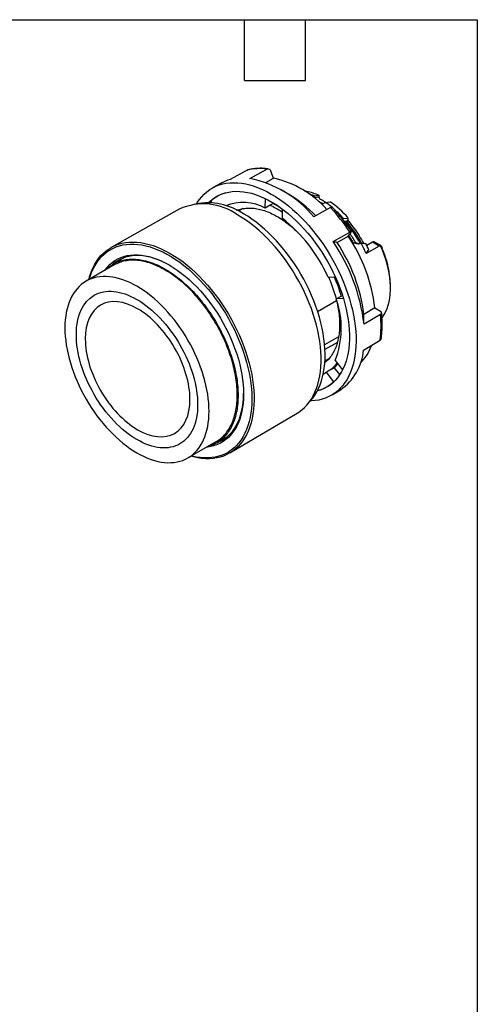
# Model space of a CAD drawing. Header units: millimetres. Extents: x 6 to 273, y 6 to 210.
# Tile 4 of 4: x 216 to 273, y 86 to 210. Entities that reach past the tile are written whole.
import ezdxf

# ---------------------------------------------------------------- set-up
doc = ezdxf.new("R2010")
doc.units = ezdxf.units.MM
doc.linetypes.add('SLD-Solid', pattern=[0])
doc.layers.add('TEXT', color=140, linetype='SLD-Solid', lineweight=25)

msp = doc.modelspace()

# ---------------------------------------------------------------- linework, layer by layer
for p, q in [((244.137, 190.658), (242.011, 189.489)), ((244.137, 190.658), (244.208, 190.68)), ((244.489, 189.631), (246.616, 190.801)), ((247.464, 189.659), (247.135, 190.541)), ((240.912, 189.044), (239.819, 188.444)), ((246.482, 189.12), (247.464, 189.659)), ((249.348, 187.648), (248.306, 188.249)), ((239.55, 186.763), (239.701, 186.569)), ((246.416, 185.9), (246.438, 187.102)), ((247.407, 186.577), (247.406, 186.472)), ((252.398, 187.328), (252.582, 187.434)), ((252.567, 187.194), (252.607, 187.217)), ((252.607, 187.217), (253.165, 187.304)), ((253.165, 187.524), (253.165, 187.304)), ((253.996, 186.618), (253.539, 186.354)), ((253.996, 186.618), (254.579, 186.708)), ((235.632, 185.789), (227.095, 180.982)), ((243.602, 185.837), (243.075, 185.533)), ((247.052, 186.268), (246.416, 185.9)), ((247.406, 186.472), (247.052, 186.268)), ((248.558, 185.809), (248.536, 184.625)), ((254.62, 185.986), (252.531, 184.794)), ((256.121, 184.518), (256.259, 184.597)), ((256.259, 184.597), (256.842, 184.663)), ((256.277, 184.318), (256.556, 184.27)), ((256.662, 184.295), (256.842, 184.398)), ((256.918, 184.21), (256.738, 184.106)), ((256.842, 184.398), (256.842, 184.663)), ((254.95, 181.706), (257.039, 182.897)), ((256.459, 184.073), (256.571, 184.055)), ((255.447, 181.582), (256.848, 182.382)), ((256.848, 182.382), (257.202, 182.852)), ((259.903, 181.635), (259.165, 181.209)), ((260.743, 181.15), (259.903, 181.635)), ((258.063, 181.445), (258.165, 181.405)), ((258.451, 181.502), (258.363, 181.451)), ((260.743, 181.15), (259.099, 180.202)), ((260.933, 181.209), (260.236, 181.612)), ((228.756, 179.691), (227.386, 178.901)), ((227.461, 178.771), (223.926, 176.73)), ((254.318, 177.243), (255.21, 177.294)), ((262.145, 175.85), (262.145, 176.095)), ((252.998, 172.949), (255.39, 174.33)), ((255.34, 174.506), (255.977, 174.874)), ((256.238, 174.558), (255.34, 174.506)), ((255.977, 174.874), (256.115, 174.953)), ((260.204, 173.395), (258.815, 172.564)), ((260.204, 173.395), (260.887, 172.984)), ((260.896, 172.569), (258.825, 171.329)), ((255.637, 169.759), (253.883, 168.747)), ((258.766, 168.098), (260.837, 169.338)), ((255.478, 169.053), (253.924, 168.156)), ((253.924, 166.74), (254.457, 167.047)), ((254.736, 165.691), (254.1, 165.323)), ((254.736, 165.691), (255.09, 165.895)), ((255.781, 165.012), (255.09, 165.895)), ((255.199, 166.784), (256.124, 165.603)), ((255.042, 164.12), (254.1, 165.323)), ((254.817, 162.464), (255.883, 163.11)), ((255.042, 164.12), (255.15, 164.227)), ((241.992, 155.177), (250.424, 160.166)), ((240.335, 156.47), (241.705, 157.261)), ((236.725, 154.559), (240.26, 156.6))]:
    msp.add_line(p, q)
at = {"flags": 128}
for points in [[(237.794, 186.45), (237.884, 186.595), (238.153, 186.983), (238.445, 187.341), (238.76, 187.668), (239.098, 187.962), (239.456, 188.224), (239.835, 188.453), (240.233, 188.647), (240.65, 188.807), (241.083, 188.932), (241.533, 189.022), (241.997, 189.076), (242.475, 189.094), (242.966, 189.077), (243.467, 189.024), (243.979, 188.935), (244.498, 188.811), (245.025, 188.652), (245.558, 188.459), (246.095, 188.231), (246.635, 187.97), (247.177, 187.677), (247.718, 187.351), (248.259, 186.994), (248.796, 186.607), (249.33, 186.19), (249.858, 185.746), (250.379, 185.274), (250.892, 184.777), (251.395, 184.255), (251.888, 183.71), (252.368, 183.143), (252.835, 182.557), (253.288, 181.951), (253.724, 181.329), (254.144, 180.691), (254.545, 180.039), (254.927, 179.375), (255.29, 178.701), (255.631, 178.018), (255.95, 177.328), (256.247, 176.633), (256.52, 175.935)], [(239.316, 186.593), (239.559, 186.823), (239.892, 187.091), (240.246, 187.327), (240.62, 187.529), (241.013, 187.697), (241.423, 187.829), (241.85, 187.927), (242.292, 187.988), (242.747, 188.015), (243.216, 188.005), (243.696, 187.96), (244.186, 187.879), (244.685, 187.763), (245.19, 187.612), (245.702, 187.426), (246.218, 187.206), (246.736, 186.952), (247.257, 186.666), (247.777, 186.348), (248.295, 185.999), (248.81, 185.62), (249.321, 185.211), (249.826, 184.776), (250.324, 184.313), (250.813, 183.825), (251.291, 183.313), (251.758, 182.779), (252.213, 182.224), (252.653, 181.65), (253.078, 181.058), (253.486, 180.45), (253.876, 179.827), (254.248, 179.192), (254.599, 178.547), (254.93, 177.892), (255.239, 177.23), (255.525, 176.563), (255.788, 175.893)], [(250.424, 160.166), (250.659, 160.314), (251.015, 160.576), (251.349, 160.871), (251.661, 161.198), (251.951, 161.556), (252.216, 161.944), (252.457, 162.361), (252.672, 162.807), (252.862, 163.279), (253.026, 163.777), (253.163, 164.3), (253.274, 164.845), (253.357, 165.412), (253.412, 165.998), (253.44, 166.604), (253.44, 167.226), (253.412, 167.863), (253.357, 168.514), (253.274, 169.176), (253.163, 169.849), (253.026, 170.529), (252.862, 171.216), (252.672, 171.908), (252.457, 172.603), (252.216, 173.298), (251.951, 173.993), (251.661, 174.684), (251.349, 175.372), (251.015, 176.052), (250.659, 176.725), (250.283, 177.387), (249.888, 178.038), (249.474, 178.675), (249.044, 179.298), (248.597, 179.903), (248.135, 180.49), (247.659, 181.056), (247.172, 181.602), (246.673, 182.124), (246.164, 182.622), (245.647, 183.095), (245.122, 183.54), (244.592, 183.958), (244.058, 184.346), (243.521, 184.704), (242.983, 185.031)], [(252.011, 161.639), (252.093, 161.725), (252.386, 162.068), (252.656, 162.442), (252.902, 162.845), (253.124, 163.276), (253.319, 163.735), (253.489, 164.22), (253.632, 164.729), (253.749, 165.261), (253.838, 165.816), (253.9, 166.391), (253.935, 166.984), (253.942, 167.595), (253.921, 168.221), (253.873, 168.861), (253.797, 169.513), (253.694, 170.176), (253.564, 170.847), (253.407, 171.525), (253.225, 172.208), (253.016, 172.894), (252.782, 173.581), (252.524, 174.268), (252.242, 174.952), (251.937, 175.632), (251.61, 176.306), (251.261, 176.972), (250.892, 177.628), (250.504, 178.272), (250.097, 178.904), (249.673, 179.52), (249.233, 180.12), (248.778, 180.701), (248.309, 181.263), (247.827, 181.804), (247.335, 182.321), (246.833, 182.815), (246.322, 183.283), (245.804, 183.724), (245.28, 184.138), (244.753, 184.522), (244.222, 184.876), (243.69, 185.199)], [(224.286, 176.938), (224.414, 177.396), (224.583, 177.888), (224.777, 178.355), (224.998, 178.795), (225.242, 179.207), (225.511, 179.59), (225.804, 179.943), (226.119, 180.264), (226.456, 180.554), (226.814, 180.811), (227.192, 181.035), (227.589, 181.225), (228.004, 181.381), (228.436, 181.502), (228.884, 181.588), (229.347, 181.638), (229.823, 181.653), (230.311, 181.633), (230.81, 181.577), (231.319, 181.486), (231.836, 181.36), (232.36, 181.199), (232.889, 181.004), (233.423, 180.775), (233.959, 180.513), (234.497, 180.218)], [(224.342, 176.97), (224.454, 177.338), (224.63, 177.82), (224.831, 178.276), (225.058, 178.705), (225.31, 179.106), (225.585, 179.476), (225.884, 179.817), (226.205, 180.126), (226.548, 180.402), (226.912, 180.646), (227.295, 180.856), (227.697, 181.032), (228.117, 181.174), (228.553, 181.28), (229.005, 181.351), (229.471, 181.386), (229.949, 181.386), (230.44, 181.351), (230.941, 181.28), (231.451, 181.173), (231.968, 181.032), (232.492, 180.856), (233.021, 180.646), (233.554, 180.402), (234.088, 180.125), (234.623, 179.816), (235.158, 179.476), (235.69, 179.105), (236.219, 178.704), (236.743, 178.275), (237.261, 177.819), (237.771, 177.337), (238.272, 176.829), (238.762, 176.299), (239.241, 175.746), (239.707, 175.173), (240.158, 174.58), (240.595, 173.97), (241.014, 173.344), (241.416, 172.704), (241.8, 172.051), (242.163, 171.388), (242.506, 170.715), (242.828, 170.036), (243.126, 169.35), (243.402, 168.661), (243.654, 167.97), (243.88, 167.28), (244.082, 166.591), (244.258, 165.905), (244.408, 165.225), (244.53, 164.553), (244.626, 163.889), (244.695, 163.237), (244.736, 162.597), (244.75, 161.971)], [(261.09, 172.168), (261.146, 172.242), (261.363, 172.568), (261.555, 172.924), (261.721, 173.309), (261.86, 173.719), (261.972, 174.155), (262.057, 174.614), (262.113, 175.094), (262.142, 175.593), (262.142, 176.11), (262.113, 176.642), (262.057, 177.188), (261.972, 177.744), (261.86, 178.309), (261.721, 178.881), (261.555, 179.456), (261.363, 180.034), (261.146, 180.612), (260.904, 181.186)], [(226.276, 178.087), (226.338, 178.171), (226.611, 178.507), (226.906, 178.811), (227.224, 179.084), (227.562, 179.324), (227.921, 179.531), (228.298, 179.704), (228.693, 179.843), (229.104, 179.947), (229.531, 180.015), (229.973, 180.049), (230.427, 180.047), (230.892, 180.009), (231.368, 179.936), (231.852, 179.828), (232.344, 179.686), (232.842, 179.509), (233.344, 179.298), (233.849, 179.054), (234.356, 178.777)], [(234.469, 178.711), (233.994, 178.969), (233.492, 179.211), (232.993, 179.42), (232.499, 179.595), (232.011, 179.735), (231.53, 179.841), (231.058, 179.911), (230.596, 179.946), (230.146, 179.946), (229.709, 179.91), (229.286, 179.838), (228.879, 179.732), (228.488, 179.59), (228.116, 179.414), (227.762, 179.205), (227.429, 178.961), (227.312, 178.864)], [(234.497, 180.218), (235.035, 179.892), (235.572, 179.534), (236.105, 179.147), (236.635, 178.731), (237.159, 178.287), (237.676, 177.816), (238.184, 177.32), (238.684, 176.8), (239.172, 176.256), (239.648, 175.692), (240.11, 175.107), (240.558, 174.504), (240.99, 173.884), (241.405, 173.249), (241.802, 172.601), (242.18, 171.941), (242.538, 171.27), (242.875, 170.591), (243.191, 169.906), (243.483, 169.215), (243.752, 168.522), (243.997, 167.827), (244.217, 167.133), (244.412, 166.441), (244.581, 165.754), (244.723, 165.072), (244.839, 164.399), (244.928, 163.735), (244.99, 163.082), (245.024, 162.442), (245.031, 161.817), (245.01, 161.208), (244.962, 160.616), (244.887, 160.045), (244.785, 159.494), (244.655, 158.965), (244.5, 158.46), (244.318, 157.981), (244.11, 157.527), (243.878, 157.101), (243.621, 156.704), (243.34, 156.336), (243.036, 155.998), (242.71, 155.693), (242.362, 155.419), (241.994, 155.178), (241.606, 154.971), (241.2, 154.798), (240.776, 154.66), (240.336, 154.557), (239.881, 154.488), (239.411, 154.456), (238.929, 154.458), (238.435, 154.496), (237.931, 154.57), (237.418, 154.679), (237.085, 154.767)], [(234.356, 178.777), (234.862, 178.469), (235.368, 178.13), (235.87, 177.761), (236.367, 177.363), (236.859, 176.938), (237.344, 176.487), (237.819, 176.01), (238.285, 175.51), (238.739, 174.988), (239.18, 174.445), (239.607, 173.884), (240.019, 173.305), (240.414, 172.71), (240.791, 172.101), (241.149, 171.481), (241.488, 170.85), (241.805, 170.21), (242.101, 169.564), (242.374, 168.913), (242.623, 168.26), (242.849, 167.606), (243.049, 166.953), (243.224, 166.302), (243.372, 165.657), (243.495, 165.018), (243.59, 164.389), (243.659, 163.769), (243.7, 163.162), (243.713, 162.569), (243.7, 161.992), (243.659, 161.433), (243.59, 160.892), (243.495, 160.373), (243.372, 159.875), (243.224, 159.402), (243.049, 158.953), (242.849, 158.531), (242.623, 158.137), (242.374, 157.772), (242.101, 157.436), (241.805, 157.131), (241.488, 156.859), (241.149, 156.618), (240.791, 156.411), (240.414, 156.238), (240.019, 156.1), (239.607, 155.996), (239.18, 155.927), (239.075, 155.916)], [(256.52, 175.935), (256.769, 175.236), (256.993, 174.537), (257.191, 173.84), (257.363, 173.148), (257.509, 172.461), (257.628, 171.782), (257.72, 171.112), (257.785, 170.454), (257.822, 169.808), (257.831, 169.177), (257.813, 168.563), (257.767, 167.966), (257.694, 167.388), (257.593, 166.832), (257.465, 166.298), (257.311, 165.787), (257.13, 165.302), (256.923, 164.843), (256.692, 164.411), (256.435, 164.009), (256.154, 163.635), (255.85, 163.293), (255.524, 162.982), (255.176, 162.704), (254.807, 162.458), (254.418, 162.247), (254.011, 162.07), (253.586, 161.927), (253.144, 161.82), (252.687, 161.748), (252.216, 161.712), (252.077, 161.708)], [(255.788, 175.893), (256.026, 175.222), (256.24, 174.55), (256.428, 173.882), (256.59, 173.217), (256.725, 172.559), (256.833, 171.909), (256.914, 171.269), (256.968, 170.64), (256.994, 170.025), (256.992, 169.426), (256.963, 168.843), (256.906, 168.279), (256.821, 167.734), (256.71, 167.212), (256.571, 166.713), (256.406, 166.238), (256.215, 165.79), (255.999, 165.369), (255.758, 164.976), (255.492, 164.612), (255.203, 164.28), (254.891, 163.979), (254.558, 163.71), (254.204, 163.474), (253.83, 163.272), (253.438, 163.105), (253.027, 162.972), (252.963, 162.955)], [(254.1, 165.323), (253.782, 165.067), (253.702, 165.01)], [(244.75, 161.971), (244.736, 161.361), (244.695, 160.768), (244.626, 160.195), (244.53, 159.642), (244.408, 159.112), (244.258, 158.605), (244.082, 158.122), (243.88, 157.666), (243.654, 157.237), (243.402, 156.837), (243.126, 156.466), (242.828, 156.126), (242.506, 155.817), (242.163, 155.54), (241.8, 155.296), (241.416, 155.086), (241.014, 154.91), (240.595, 154.769), (240.158, 154.663), (239.707, 154.592), (239.241, 154.556), (238.762, 154.556), (238.272, 154.592), (237.771, 154.663), (237.261, 154.769), (237.141, 154.799)], [(240.194, 156.399), (240.313, 156.441), (240.695, 156.599), (241.058, 156.792), (241.402, 157.019), (241.725, 157.278), (242.026, 157.57), (242.305, 157.893), (242.561, 158.246), (242.792, 158.628), (242.999, 159.039), (243.181, 159.476), (243.336, 159.939), (243.465, 160.427), (243.568, 160.937), (243.643, 161.468), (243.691, 162.019), (243.712, 162.588), (243.713, 162.699)]]:
    msp.add_lwpolyline(points, dxfattribs=at)
for centre, radius, start, end in [((245.726, 184.65), 6.215, 81.77038, 104.81421), ((243.36, 184.576), 5.094, 105.35821, 118.72317), ((241.652, 175.811), 14.108, 39.548, 78.39861), ((244.685, 177.209), 12.757, 41.95444, 77.416), ((242.731, 183.349), 4.666, 105.63681, 132.98553), ((239.195, 178.497), 8.07, 56.15659, 100.67002), ((243.619, 180.823), 5.796, 61.15577, 111.85929), ((241.099, 173.711), 16.195, 43.88992, 59.37937), ((249.489, 180.76), 7.356, 65.1377, 71.08614), ((248.738, 178.767), 9.109, 57.23629, 61.72856), ((247.329, 177.023), 11.684, 50.59501, 55.20335), ((238.649, 179.031), 7.401, 54.15933, 114.0573), ((242.933, 176.77), 10.683, 60.43088, 65.24973), ((236.761, 169.505), 24.302, 33.44123, 42.70144), ((245.695, 175.127), 14.187, 41.87293, 48.25606), ((236.617, 169.333), 19.389, 24.07832, 52.06434), ((244.699, 173.952), 15.749, 28.63988, 40.14529), ((244.468, 173.82), 15.85, 28.78087, 40.22203), ((235.63, 168.579), 23.357, 6.76166, 34.19269), ((239.384, 170.74), 20.988, 7.26675, 33.6876), ((242.678, 172.778), 17.217, 30.50747, 34.23907), ((243.079, 173.01), 17.018, 30.07472, 34.65542), ((237.988, 169.924), 20.994, 7.22207, 33.73228), ((243.476, 173.228), 17.109, 24.05406, 28.92128), ((244.983, 170.834), 10.989, 338.37385, 19.52412), ((247.365, 171.201), 13.601, 352.12567, 5.7723), ((252.071, 168.641), 6.716, 304.57413, 355.36746), ((254.383, 170.486), 5.68, 314.72191, 341.43799), ((252.155, 169.192), 4.414, 311.67149, 319.98724), ((251.856, 167.54), 4.674, 284.03058, 312.9687)]:
    msp.add_arc(centre, radius, start, end)
for points, knots in [([(246.809, 190.835), (246.697, 190.849), (246.432, 190.884), (246.021, 190.905), (245.577, 190.902), (245.14, 190.87), (244.713, 190.806), (244.402, 190.744), (244.237, 190.693), (244.207, 190.684)], [0, 0, 0, 0, 0.1226008, 0.2898765, 0.4574391, 0.625351, 0.7937065, 0.9626385, 1, 1, 1, 1]), ([(246.616, 190.801), (246.709, 190.852), (246.818, 190.853), (247.009, 190.757), (247.09, 190.661), (247.135, 190.541)], [0, 0, 0, 0, 0.5, 0.5, 1, 1, 1, 1]), ([(251.395, 188.041), (251.473, 188.035), (251.792, 188.007), (252.385, 187.847), (252.905, 187.632), (253.165, 187.524)], [0, 0, 0, 0, 0.13924124, 0.56962062, 1, 1, 1, 1]), ([(252.607, 187.217), (252.605, 187.202), (252.603, 187.182), (252.607, 187.16), (252.607, 187.155)], [0, 0, 0, 0, 0.7647354, 1, 1, 1, 1]), ([(253.165, 187.304), (253.165, 187.292), (253.167, 187.268), (253.178, 187.217), (253.206, 187.151), (253.249, 187.094), (253.288, 187.059), (253.308, 187.048), (253.318, 187.043)], [0, 0, 0, 0, 0.124361, 0.2515943, 0.5010767, 0.7497118, 0.8752866, 1, 1, 1, 1]), ([(253.318, 187.043), (253.502, 186.952), (253.752, 186.829), (254.001, 186.67), (254.066, 186.628)], [0, 0, 0, 0, 0.740753, 1, 1, 1, 1]), ([(242.865, 185.626), (242.874, 185.631), (243.071, 185.729), (243.502, 185.833), (244.153, 185.929), (244.846, 185.917), (245.567, 185.81), (246.312, 185.607), (247.072, 185.309), (247.84, 184.919), (248.609, 184.442), (249.371, 183.88), (250.062, 183.3), (250.485, 182.877), (250.667, 182.695)], [0, 0, 0, 0, 0.0046509, 0.0971809, 0.189711, 0.282241, 0.374771, 0.467301, 0.559831, 0.652361, 0.7448911, 0.8374211, 0.9299511, 1, 1, 1, 1]), ([(247.052, 186.268), (247.288, 186.152), (247.759, 185.92), (248.261, 185.629), (248.523, 185.445), (248.551, 185.425)], [0, 0, 0, 0, 0.4721277, 0.9442554, 1, 1, 1, 1]), ([(254.62, 185.986), (254.657, 186.005), (254.73, 186.044), (254.799, 186.063), (254.813, 186.05), (254.818, 186.044)], [0, 0, 0, 0, 0.3690816, 0.7381098, 1, 1, 1, 1]), ([(257.244, 182.956), (257.242, 182.959), (257.147, 183.106), (256.944, 183.401), (256.631, 183.847), (256.291, 184.303), (255.933, 184.763), (255.556, 185.221), (255.185, 185.653), (254.936, 185.923), (254.822, 186.047)], [0, 0, 0, 0, 0.0023577, 0.1311207, 0.2690907, 0.4129292, 0.561292, 0.7131063, 0.8676111, 1, 1, 1, 1]), ([(256.571, 184.055), (256.549, 184.088), (256.528, 184.162), (256.544, 184.24), (256.556, 184.27)], [0, 0, 0, 0, 0.5714286, 1, 1, 1, 1]), ([(256.556, 184.27), (256.567, 184.269), (256.589, 184.267), (256.625, 184.276), (256.65, 184.288), (256.662, 184.295)], [0, 0, 0, 0, 0.3394087, 0.6684933, 1, 1, 1, 1]), ([(256.738, 184.106), (256.712, 184.137), (256.675, 184.203), (256.662, 184.269), (256.662, 184.295)], [0, 0, 0, 0, 0.5714286, 1, 1, 1, 1]), ([(256.842, 184.398), (256.842, 184.388), (256.843, 184.368), (256.85, 184.335), (256.863, 184.296), (256.885, 184.252), (256.907, 184.224), (256.918, 184.21)], [0, 0, 0, 0, 0.1670552, 0.3319792, 0.50037, 0.7494363, 1, 1, 1, 1]), ([(256.918, 184.21), (257.148, 183.925), (257.608, 183.357), (258.229, 182.44), (258.588, 181.8), (258.763, 181.487)], [0, 0, 0, 0, 0.33806526, 0.67613052, 1, 1, 1, 1]), ([(257.039, 182.897), (257.131, 182.95), (257.201, 182.974), (257.26, 182.957), (257.25, 182.916), (257.202, 182.852)], [0, 0, 0, 0, 0.5, 0.5, 1, 1, 1, 1]), ([(260.235, 181.61), (260.209, 181.624), (260.154, 181.655), (260.065, 181.672), (259.977, 181.669), (259.927, 181.646), (259.903, 181.635)], [0, 0, 0, 0, 0.2389129, 0.5127334, 0.7647723, 1, 1, 1, 1]), ([(257.511, 181.518), (257.528, 181.527), (257.561, 181.544), (257.611, 181.56), (257.661, 181.568), (257.711, 181.567), (257.76, 181.558), (257.79, 181.545), (257.806, 181.538)], [0, 0, 0, 0, 0.1570248, 0.3159074, 0.4782484, 0.6455266, 0.8190627, 1, 1, 1, 1]), ([(257.916, 181.436), (257.873, 181.448), (257.807, 181.466), (257.704, 181.494), (257.611, 181.512), (257.543, 181.516), (257.511, 181.518)], [0, 0, 0, 0, 0.3159433, 0.4950858, 0.7620512, 1, 1, 1, 1]), ([(257.872, 181.454), (257.864, 181.459), (257.845, 181.471), (257.822, 181.499), (257.811, 181.525), (257.806, 181.538)], [0, 0, 0, 0, 0.2661377, 0.6332082, 1, 1, 1, 1]), ([(257.896, 181.442), (257.891, 181.444), (257.882, 181.446), (257.874, 181.452), (257.872, 181.454)], [0, 0, 0, 0, 0.6220541, 1, 1, 1, 1]), ([(258.363, 181.451), (258.35, 181.444), (258.322, 181.43), (258.275, 181.417), (258.221, 181.408), (258.144, 181.402), (258.042, 181.407), (257.959, 181.426), (257.916, 181.436)], [0, 0, 0, 0, 0.1016109, 0.2119876, 0.3324424, 0.4639867, 0.7235475, 1, 1, 1, 1]), ([(258.451, 181.502), (258.55, 181.498), (258.745, 181.49), (258.938, 181.479), (259.034, 181.473)], [0, 0, 0, 0, 0.507396, 1, 1, 1, 1]), ([(259.099, 180.202), (259.154, 180.283), (259.262, 180.445), (259.369, 180.608), (259.422, 180.688)], [0, 0, 0, 0, 0.5048958, 1, 1, 1, 1]), ([(260.904, 181.186), (260.89, 181.187), (260.861, 181.188), (260.82, 181.181), (260.78, 181.17), (260.755, 181.157), (260.743, 181.15)], [0, 0, 0, 0, 0.25515304, 0.50438274, 0.75139628, 1, 1, 1, 1]), ([(260.904, 181.186), (260.908, 181.201), (260.913, 181.22), (260.929, 181.21), (260.933, 181.208)], [0, 0, 0, 0, 0.78556, 1, 1, 1, 1]), ([(260.939, 181.205), (260.942, 181.203), (260.948, 181.197), (260.969, 181.172), (261.014, 181.1), (261.055, 181.007), (261.076, 180.958)], [0, 0, 0, 0, 0.093419, 0.1843439, 0.5665868, 1, 1, 1, 1]), ([(262.145, 176.095), (262.145, 176.841), (262.053, 177.641), (261.692, 179.284), (261.423, 180.127), (261.076, 180.958)], [0, 0, 0, 0, 0.5, 0.5, 1, 1, 1, 1]), ([(226.531, 178.234), (226.613, 178.318), (226.871, 178.582), (227.378, 178.915), (228.042, 179.233), (228.765, 179.433), (229.537, 179.522), (230.351, 179.497), (231.198, 179.358), (232.072, 179.106), (232.962, 178.745), (233.861, 178.277), (234.76, 177.707), (235.65, 177.04), (236.523, 176.284), (237.371, 175.444), (238.184, 174.53), (238.956, 173.55), (239.679, 172.514), (240.346, 171.431), (240.951, 170.312), (241.487, 169.167), (241.95, 168.009), (242.334, 166.847), (242.638, 165.693), (242.855, 164.559), (242.992, 163.452), (243.009, 162.75), (243.018, 162.399)], [0, 0, 0, 0, 0.0184218, 0.057685, 0.0969481, 0.1362112, 0.1754743, 0.2147375, 0.2540006, 0.2932637, 0.3325269, 0.37179, 0.4110531, 0.4503162, 0.4895794, 0.5288425, 0.5681056, 0.6073687, 0.6466319, 0.685895, 0.7251581, 0.7644212, 0.8036844, 0.8429475, 0.8822106, 0.9214737, 0.9607369, 1, 1, 1, 1]), ([(242.912, 162.461), (242.903, 162.807), (242.887, 163.501), (242.751, 164.596), (242.536, 165.716), (242.236, 166.857), (241.856, 168.005), (241.399, 169.15), (240.869, 170.281), (240.271, 171.387), (239.612, 172.458), (238.897, 173.482), (238.134, 174.451), (237.33, 175.354), (236.492, 176.184), (235.629, 176.932), (234.749, 177.591), (233.861, 178.154), (232.972, 178.617), (232.092, 178.974), (231.229, 179.222), (230.392, 179.36), (229.587, 179.385), (228.825, 179.296), (228.107, 179.103), (227.677, 178.881), (227.461, 178.771)], [0, 0, 0, 0, 0.0416681, 0.0833362, 0.1250043, 0.1666724, 0.2083405, 0.2500086, 0.2916767, 0.3333448, 0.3750129, 0.416681, 0.4583491, 0.5000172, 0.5416853, 0.5833534, 0.6250215, 0.6666896, 0.7083577, 0.7500258, 0.7916939, 0.8333621, 0.8750302, 0.9166983, 0.9583664, 1, 1, 1, 1]), ([(239.376, 160.42), (239.376, 159.051), (239.141, 157.82), (238.234, 155.815), (237.563, 155.043), (235.888, 154.076), (234.884, 153.881), (232.694, 154.097), (231.51, 154.509), (229.141, 155.877), (227.956, 156.832), (225.767, 159.143), (224.763, 160.498), (223.088, 163.4), (222.417, 164.946), (221.51, 167.998), (221.274, 169.501), (221.274, 172.238), (221.51, 173.469), (222.417, 175.474), (223.088, 176.246), (224.763, 177.213), (225.767, 177.409), (227.956, 177.192), (229.141, 176.78), (231.51, 175.412), (232.694, 174.457), (234.884, 172.146), (235.888, 170.791), (237.563, 167.889), (238.234, 166.343), (239.141, 163.291), (239.376, 161.788), (239.376, 160.42)], [0, 0, 0, 0, 0.0625, 0.0625, 0.125, 0.125, 0.1875, 0.1875, 0.25, 0.25, 0.3125, 0.3125, 0.375, 0.375, 0.4375, 0.4375, 0.5, 0.5, 0.5625, 0.5625, 0.625, 0.625, 0.6875, 0.6875, 0.75, 0.75, 0.8125, 0.8125, 0.875, 0.875, 0.9375, 0.9375, 1, 1, 1, 1]), ([(254.366, 177.246), (254.375, 177.228), (254.539, 176.885), (254.67, 176.535), (254.795, 176.204)], [0, 0, 0, 0, 0.052418, 1, 1, 1, 1]), ([(255.977, 174.874), (255.884, 175.178), (255.697, 175.787), (255.398, 176.596), (255.18, 177.093), (255.094, 177.288)], [0, 0, 0, 0, 0.3781271, 0.7562541, 1, 1, 1, 1]), ([(237.941, 161.248), (237.941, 163.58), (237.139, 166.281), (234.282, 171.228), (232.345, 173.273), (228.306, 175.605), (226.368, 175.797), (223.512, 174.147), (222.71, 172.373), (222.71, 167.709), (223.512, 165.008), (226.368, 160.061), (228.306, 158.016), (232.345, 155.684), (234.282, 155.492), (237.139, 157.142), (237.941, 158.916), (237.941, 161.248)], [0, 0, 0, 0, 0.125, 0.125, 0.25, 0.25, 0.375, 0.375, 0.5, 0.5, 0.625, 0.625, 0.75, 0.75, 0.875, 0.875, 1, 1, 1, 1]), ([(254.795, 176.204), (254.912, 175.873), (255.146, 175.211), (255.41, 174.222), (255.607, 173.25), (255.729, 172.302), (255.776, 171.388), (255.747, 170.516), (255.643, 169.695), (255.465, 168.933), (255.214, 168.238), (254.894, 167.614), (254.502, 167.076), (254.17, 166.711), (253.951, 166.557), (253.903, 166.524)], [0, 0, 0, 0, 0.0814564, 0.1629128, 0.2443692, 0.3258256, 0.407282, 0.4887384, 0.5701948, 0.6516513, 0.7331077, 0.8145641, 0.8960205, 0.9774769, 1, 1, 1, 1]), ([(236.974, 161.896), (236.974, 159.883), (236.282, 158.353), (233.817, 156.93), (232.146, 157.095), (228.66, 159.107), (226.989, 160.872), (224.524, 165.14), (223.832, 167.47), (223.832, 171.495), (224.524, 173.026), (226.989, 174.449), (228.66, 174.283), (232.146, 172.271), (233.817, 170.507), (236.282, 166.238), (236.974, 163.908), (236.974, 161.896)], [0, 0, 0, 0, 0.125, 0.125, 0.25, 0.25, 0.375, 0.375, 0.5, 0.5, 0.625, 0.625, 0.75, 0.75, 0.875, 0.875, 1, 1, 1, 1]), ([(260.896, 172.569), (260.988, 172.624), (261.038, 172.699), (261.034, 172.852), (260.98, 172.928), (260.887, 172.984)], [0, 0, 0, 0, 0.5, 0.5, 1, 1, 1, 1]), ([(260.974, 169.515), (260.976, 169.53), (261.008, 169.715), (261.047, 170.085), (261.09, 170.623), (261.107, 171.177), (261.103, 171.742), (261.079, 172.279), (261.047, 172.632), (261.033, 172.789)], [0, 0, 0, 0, 0.0153283, 0.185152, 0.3549731, 0.5247482, 0.6944393, 0.8640221, 1, 1, 1, 1]), ([(260.837, 169.338), (260.871, 169.363), (260.938, 169.414), (260.978, 169.48), (260.974, 169.514), (260.974, 169.515)], [0, 0, 0, 0, 0.4934404, 0.9868094, 1, 1, 1, 1]), ([(255.432, 166.486), (255.341, 166.359), (255.132, 166.063), (254.879, 165.825), (254.736, 165.691)], [0, 0, 0, 0, 0.4329391, 1, 1, 1, 1]), ([(243.018, 162.399), (243.009, 162.058), (242.992, 161.376), (242.855, 160.427), (242.638, 159.544), (242.334, 158.741), (241.95, 158.023), (241.487, 157.399), (240.951, 156.873), (240.344, 156.456), (239.802, 156.184), (239.445, 156.092), (239.33, 156.063)], [0, 0, 0, 0, 0.1055876, 0.2111752, 0.3167627, 0.4223503, 0.5279379, 0.6335255, 0.7391131, 0.8447006, 0.9502882, 1, 1, 1, 1]), ([(240.26, 156.6), (240.26, 156.6), (240.48, 156.703), (240.864, 157.007), (241.4, 157.516), (241.856, 158.136), (242.236, 158.844), (242.536, 159.639), (242.751, 160.511), (242.887, 161.449), (242.903, 162.123), (242.912, 162.461)], [0, 0, 0, 0, 0.0001034, 0.1250905, 0.2500775, 0.3750646, 0.5000517, 0.6250388, 0.7500258, 0.8750129, 1, 1, 1, 1])]:
    msp.add_open_spline(points, degree=3, knots=knots)
for points in [[(252.582, 187.434), (252.776, 187.464), (252.97, 187.494), (253.165, 187.524)], [(253.318, 187.043), (253.287, 187.038), (253.255, 187.033), (253.224, 187.028)], [(256.842, 184.663), (256.132, 185.466), (255.363, 186.162), (254.579, 186.708)], [(256.571, 184.055), (256.617, 184.053), (256.676, 184.07), (256.738, 184.106)], [(255.447, 181.582), (255.281, 181.624), (255.116, 181.665), (254.95, 181.706)], [(258.063, 181.445), (257.977, 181.477), (257.892, 181.508), (257.806, 181.538)], [(259.422, 180.688), (259.3, 180.952), (259.17, 181.214), (259.034, 181.473)], [(258.825, 171.329), (258.822, 171.741), (258.818, 172.152), (258.815, 172.564)]]:
    msp.add_open_spline(points, degree=3)
at = {"layer": 'TEXT'}
for p, q in [((6.35, 209.55), (273.05, 209.55)), ((243.84, 201.93), (243.84, 209.55)), ((251.46, 201.93), (251.46, 209.55)), ((273.05, 209.55), (273.05, 6.35)), ((243.84, 201.93), (251.46, 201.93))]:
    msp.add_line(p, q, dxfattribs=at)

doc.saveas('drawing.dxf')
